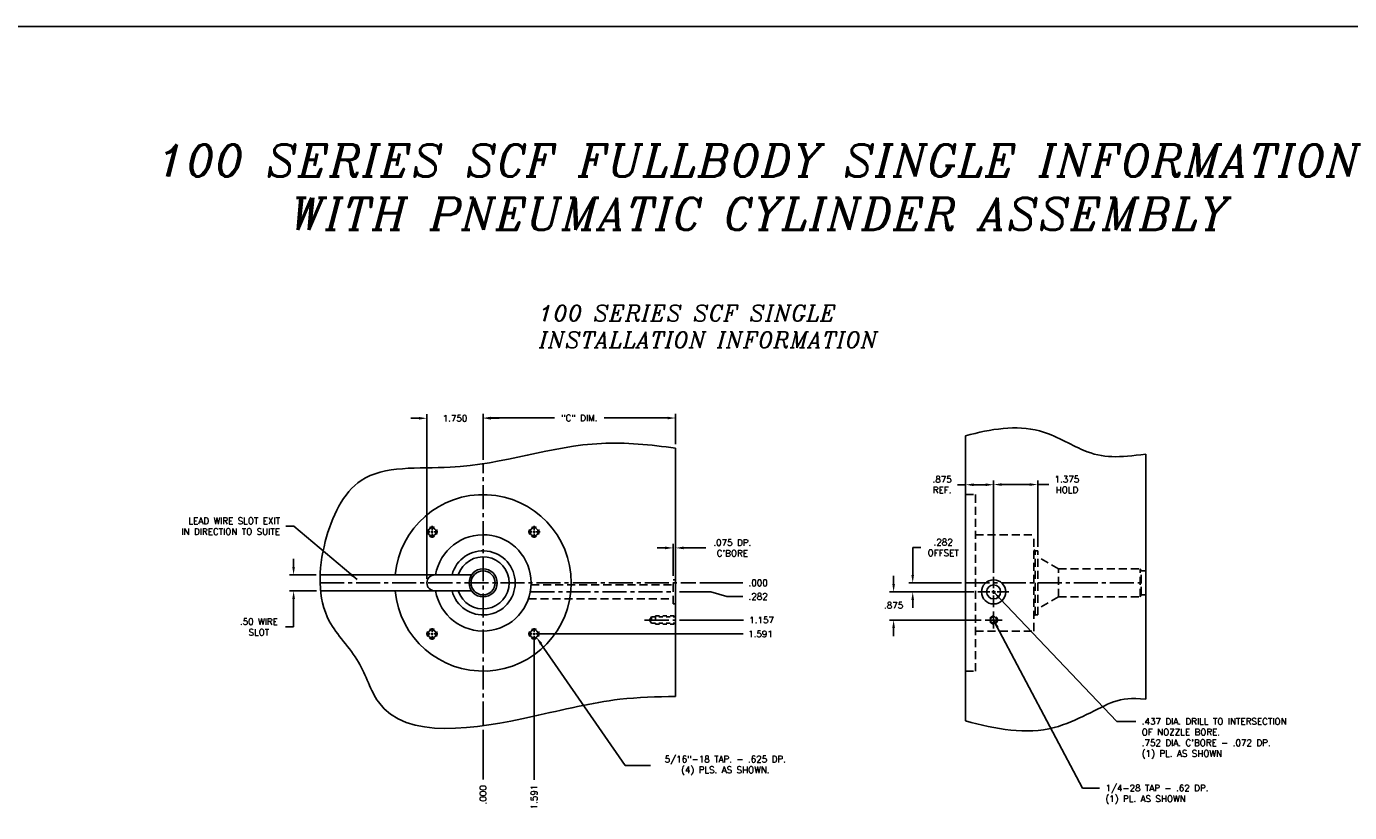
# Model space of a CAD drawing. Extents: x -79 to 56, y -28 to 58.
# Tile 7 of 23: x -38 to 4, y -10 to 15. Entities that reach past the tile are written whole.
import ezdxf

# ---------------------------------------------------------------- set-up
doc = ezdxf.new("R2010")
doc.units = 0
doc.header["$MEASUREMENT"] = 0
for name, pattern in [('CENTER2', [1.125, 0.75, -0.125, 0.125, -0.125]), ('HIDDEN', [0.375, 0.25, -0.125]), ('HIDDEN2', [0.1875, 0.125, -0.0625])]:
    doc.linetypes.add(name, pattern=pattern)
doc.layers.get('DEFPOINTS').update_dxf_attribs({"linetype": 'CONTINUOUS'})
for name, color, linetype in [('BORE_HIDDEN', 1, 'HIDDEN'), ('CP_TAPS_CENTER', 1, 'CENTER2'), ('CP_TAPS_HIDDEN', 1, 'HIDDEN2'), ('CP_TAPS_SOLID', 1, 'CONTINUOUS'), ('DIMENSIONS', 4, 'CONTINUOUS'), ('DSCV_BORE_CENTER', 22, 'CENTER2'), ('DSCV_BORE_SOLID', 1, 'CONTINUOUS'), ('NP_SHAPE_SOLID', 6, 'CONTINUOUS'), ('SCV200_BORE_TAPS_SOLID', 1, 'CONTINUOUS')]:
    doc.layers.add(name, color=color, linetype=linetype)
doc.styles.add('ITALIC', font='italic.shx')
doc.styles.add('ROMANS', font='romans.shx')
doc.dimstyles.new('CATALOG', dxfattribs={"dimscale": 2, "dimtxt": 0.1, "dimasz": 0.125, "dimexe": 0.0625, "dimexo": 0.0625, "dimgap": 0.09, "dimtad": 0, "dimtih": 1, "dimtoh": 1, "dimdec": 3, "dimzin": 4, "dimdsep": 46, "dimtxsty": 'ROMANS', "dimcen": 0, "dimclrd": 256, "dimclre": 256, "dimclrt": 256, "dimadec": 0, "dimazin": 0, "dimtfac": 0.7, "dimtdec": 3, "dimtofl": 0, "dimtmove": 0, "dimatfit": 3, "dimfxl": 1, "dimtolj": 1, "dimtzin": 4, "dimlwd": -1, "dimlwe": -1, "dimarcsym": 0})

# ---------------------------------------------------------------- blocks, each defined once
blk = doc.blocks.new('*D88')
at = {"layer": 'DEFPOINTS', "color": 0}
for p in [(-17.313, 2.61), (-17.313, 1.668), (-23.313, 1.185)]:
    blk.add_point(p, dxfattribs=at)
at = {"layer": 'DIMENSIONS'}
for p, q in [((-23.313, 1.31), (-23.313, 2.735)), ((-23.063, 2.61), (-21.088, 2.61)), ((-17.563, 2.61), (-19.538, 2.61)), ((-17.313, 1.793), (-17.313, 2.735))]:
    blk.add_line(p, q, dxfattribs=at)
for points in [[(-23.063, 2.651), (-23.063, 2.568), (-23.313, 2.61)], [(-17.563, 2.651), (-17.563, 2.568), (-17.313, 2.61)]]:
    blk.add_solid(points, dxfattribs=at)
at = {"layer": 'DIMENSIONS', "insert": (-20.313, 2.61), "char_height": 0.2, "attachment_point": 5, "style": 'ROMANS'}
blk.add_mtext('\\A1;"C" DIM.', dxfattribs=at)
blk = doc.blocks.new('*D89')
at = {"layer": 'DEFPOINTS', "color": 0}
for p in [(-21.722, -4.121), (-21.651, -4.224)]:
    blk.add_point(p, dxfattribs=at)
at = {"layer": 'DIMENSIONS'}
for p, q in [((-18.882, -8.224), (-21.508, -4.429)), ((-18.094, -8.224), (-18.882, -8.224))]:
    blk.add_line(p, q, dxfattribs=at)
blk.add_solid([(-21.474, -4.405), (-21.543, -4.453), (-21.651, -4.224)], dxfattribs=at)
at = {"layer": 'DIMENSIONS', "insert": (-15.762, -8.224), "char_height": 0.2, "attachment_point": 5, "style": 'ROMANS'}
blk.add_mtext('\\A1;5/16"-18 TAP. - .625 DP.\\P(4) PLS. AS SHOWN.', dxfattribs=at)
blk = doc.blocks.new('*D91')
at = {"layer": 'DEFPOINTS', "color": 0}
for p in [(-28.393, -2.28), (-29.22, -2.78), (-28.38, -2.78)]:
    blk.add_point(p, dxfattribs=at)
at = {"layer": 'DIMENSIONS'}
for p, q in [((-29.22, -2.03), (-29.22, -1.78)), ((-28.518, -2.28), (-29.345, -2.28)), ((-28.505, -2.78), (-29.345, -2.78)), ((-29.22, -3.03), (-29.22, -3.904)), ((-29.22, -3.904), (-29.47, -3.904))]:
    blk.add_line(p, q, dxfattribs=at)
for points in [[(-29.262, -2.03), (-29.179, -2.03), (-29.22, -2.28)], [(-29.262, -3.03), (-29.179, -3.03), (-29.22, -2.78)]]:
    blk.add_solid(points, dxfattribs=at)
at = {"layer": 'DIMENSIONS', "insert": (-30.303, -3.904), "char_height": 0.2, "attachment_point": 5, "style": 'ROMANS'}
blk.add_mtext('\\A1;.50 WIRE\\PSLOT', dxfattribs=at)
blk = doc.blocks.new('*D126')
at = {"layer": 'DEFPOINTS', "color": 0}
for p in [(-23.313, -2.53), (-16.678, -2.53), (-15.217, -2.53)]:
    blk.add_point(p, dxfattribs=at)
at = {"layer": 'DIMENSIONS'}
blk.add_line((-16.553, -2.53), (-15.217, -2.53), dxfattribs=at)
at = {"layer": 'DIMENSIONS', "insert": (-14.737, -2.53), "char_height": 0.2, "attachment_point": 5, "style": 'ROMANS'}
blk.add_mtext('\\A1;.000 ', dxfattribs=at)
blk = doc.blocks.new('*D127')
at = {"layer": 'DEFPOINTS', "color": 0}
for p in [(-23.313, -2.53), (-21.722, -4.121), (-15.202, -4.121)]:
    blk.add_point(p, dxfattribs=at)
at = {"layer": 'DIMENSIONS'}
blk.add_line((-21.597, -4.121), (-15.202, -4.121), dxfattribs=at)
at = {"layer": 'DIMENSIONS', "insert": (-14.665, -4.121), "char_height": 0.2, "attachment_point": 5, "style": 'ROMANS'}
blk.add_mtext('\\A1;1.591 ', dxfattribs=at)
blk = doc.blocks.new('*D128')
at = {"layer": 'DEFPOINTS', "color": 0}
for p in [(-23.313, -2.53), (-17.313, -3.687), (-15.195, -3.687)]:
    blk.add_point(p, dxfattribs=at)
at = {"layer": 'DIMENSIONS'}
blk.add_line((-17.188, -3.687), (-15.195, -3.687), dxfattribs=at)
at = {"layer": 'DIMENSIONS', "insert": (-14.629, -3.687), "char_height": 0.2, "attachment_point": 5, "style": 'ROMANS'}
blk.add_mtext('\\A1;1.157 ', dxfattribs=at)
blk = doc.blocks.new('*D129')
at = {"layer": 'DEFPOINTS', "color": 0}
for p in [(-23.313, -2.53), (-17.313, -2.812), (-15.217, -2.955)]:
    blk.add_point(p, dxfattribs=at)
at = {"layer": 'DIMENSIONS'}
for p, q in [((-17.188, -2.812), (-16.217, -2.812)), ((-16.217, -2.812), (-15.717, -2.955)), ((-15.717, -2.955), (-15.217, -2.955))]:
    blk.add_line(p, q, dxfattribs=at)
at = {"layer": 'DIMENSIONS', "insert": (-14.737, -2.955), "char_height": 0.2, "attachment_point": 5, "style": 'ROMANS'}
blk.add_mtext('\\A1;.282 ', dxfattribs=at)
blk = doc.blocks.new('*D130')
at = {"layer": 'DEFPOINTS', "color": 0}
for p in [(-23.313, -2.53), (-23.313, -6.981), (-23.313, -8.656)]:
    blk.add_point(p, dxfattribs=at)
at = {"layer": 'DIMENSIONS'}
blk.add_line((-23.313, -7.106), (-23.313, -8.656), dxfattribs=at)
at = {"layer": 'DIMENSIONS', "insert": (-23.313, -9.136), "char_height": 0.2, "attachment_point": 5, "rotation": 90, "style": 'ROMANS'}
blk.add_mtext('\\A1;.000 ', dxfattribs=at)
blk = doc.blocks.new('*D131')
at = {"layer": 'DEFPOINTS', "color": 0}
for p in [(-23.313, -2.53), (-21.722, -4.121), (-21.722, -8.67)]:
    blk.add_point(p, dxfattribs=at)
at = {"layer": 'DIMENSIONS'}
blk.add_line((-21.722, -4.246), (-21.722, -8.67), dxfattribs=at)
at = {"layer": 'DIMENSIONS', "insert": (-21.722, -9.207), "char_height": 0.2, "attachment_point": 5, "rotation": 90, "style": 'ROMANS'}
blk.add_mtext('\\A1;1.591 ', dxfattribs=at)
blk = doc.blocks.new('*D132')
at = {"layer": 'DEFPOINTS', "color": 0}
for p in [(-23.313, 2.602), (-23.313, 1.185), (-25.063, -2.53)]:
    blk.add_point(p, dxfattribs=at)
at = {"layer": 'DIMENSIONS'}
for p, q in [((-25.313, 2.602), (-25.563, 2.602)), ((-25.063, -2.405), (-25.063, 2.727)), ((-23.313, 1.31), (-23.313, 2.727)), ((-23.063, 2.602), (-22.813, 2.602))]:
    blk.add_line(p, q, dxfattribs=at)
for points in [[(-25.313, 2.644), (-25.313, 2.56), (-25.063, 2.602)], [(-23.063, 2.644), (-23.063, 2.56), (-23.313, 2.602)]]:
    blk.add_solid(points, dxfattribs=at)
at = {"layer": 'DIMENSIONS', "insert": (-24.188, 2.602), "char_height": 0.2, "attachment_point": 5, "style": 'ROMANS'}
blk.add_mtext('\\A1;1.750 ', dxfattribs=at)
blk = doc.blocks.new('*D133')
at = {"layer": 'DEFPOINTS', "color": 0}
for p in [(-17.388, -1.44), (-17.388, -2.436), (-17.313, -2.436)]:
    blk.add_point(p, dxfattribs=at)
at = {"layer": 'DIMENSIONS'}
for p, q in [((-17.638, -1.44), (-17.888, -1.44)), ((-17.388, -2.311), (-17.388, -1.315)), ((-17.313, -2.311), (-17.313, -1.315)), ((-17.063, -1.44), (-16.364, -1.44))]:
    blk.add_line(p, q, dxfattribs=at)
for points in [[(-17.638, -1.398), (-17.638, -1.482), (-17.388, -1.44)], [(-17.063, -1.398), (-17.063, -1.482), (-17.313, -1.44)]]:
    blk.add_solid(points, dxfattribs=at)
at = {"layer": 'DIMENSIONS', "insert": (-15.542, -1.44), "char_height": 0.2, "attachment_point": 5, "style": 'ROMANS'}
blk.add_mtext("\\A1;.075 DP.\\PC'BORE", dxfattribs=at)
blk = doc.blocks.new('*D134')
at = {"layer": 'DEFPOINTS', "color": 0}
for p in [(-7.396, 0.536), (-6.021, -1.529), (-7.396, -2.345)]:
    blk.add_point(p, dxfattribs=at)
at = {"layer": 'DIMENSIONS'}
for p, q in [((-7.396, -2.22), (-7.396, 0.661)), ((-7.146, 0.536), (-6.271, 0.536)), ((-6.021, -1.404), (-6.021, 0.661)), ((-6.021, 0.536), (-5.674, 0.536))]:
    blk.add_line(p, q, dxfattribs=at)
for points in [[(-7.146, 0.577), (-7.146, 0.494), (-7.396, 0.536)], [(-6.271, 0.577), (-6.271, 0.494), (-6.021, 0.536)]]:
    blk.add_solid(points, dxfattribs=at)
at = {"layer": 'DIMENSIONS', "insert": (-5.109, 0.536), "char_height": 0.2, "attachment_point": 5, "style": 'ROMANS'}
blk.add_mtext('\\A1;1.375 \\PHOLD', dxfattribs=at)
blk = doc.blocks.new('*D135')
at = {"layer": 'DEFPOINTS', "color": 0}
for p in [(-9.918, -2.812), (-8.271, -2.53), (-7.888, -2.812)]:
    blk.add_point(p, dxfattribs=at)
at = {"layer": 'DIMENSIONS'}
for p, q in [((-9.918, -2.28), (-9.918, -1.428)), ((-9.918, -1.428), (-9.668, -1.428)), ((-8.396, -2.53), (-10.043, -2.53)), ((-8.013, -2.812), (-10.043, -2.812)), ((-9.918, -3.062), (-9.918, -3.312))]:
    blk.add_line(p, q, dxfattribs=at)
for points in [[(-9.96, -2.28), (-9.877, -2.28), (-9.918, -2.53)], [(-9.96, -3.062), (-9.877, -3.062), (-9.918, -2.812)]]:
    blk.add_solid(points, dxfattribs=at)
at = {"layer": 'DIMENSIONS', "insert": (-8.969, -1.428), "char_height": 0.2, "attachment_point": 5, "style": 'ROMANS'}
blk.add_mtext('\\A1;.282 \\POFFSET', dxfattribs=at)
blk = doc.blocks.new('*D136')
at = {"layer": 'DEFPOINTS', "color": 0}
for p in [(-7.888, -2.812), (-10.514, -3.687), (-7.662, -3.687)]:
    blk.add_point(p, dxfattribs=at)
at = {"layer": 'DIMENSIONS'}
for p, q in [((-10.514, -2.562), (-10.514, -2.312)), ((-8.013, -2.812), (-10.639, -2.812)), ((-7.787, -3.687), (-10.639, -3.687)), ((-10.514, -3.937), (-10.514, -4.187))]:
    blk.add_line(p, q, dxfattribs=at)
for points in [[(-10.555, -2.562), (-10.472, -2.562), (-10.514, -2.812)], [(-10.555, -3.937), (-10.472, -3.937), (-10.514, -3.687)]]:
    blk.add_solid(points, dxfattribs=at)
at = {"layer": 'DIMENSIONS', "insert": (-10.514, -3.23), "char_height": 0.2, "attachment_point": 5, "style": 'ROMANS'}
blk.add_mtext('\\A1;.875 ', dxfattribs=at)
blk = doc.blocks.new('*D95')
at = {"layer": 'DEFPOINTS', "color": 0}
for p in [(-8.271, 0.53), (-8.271, 0.22), (-7.396, -2.345)]:
    blk.add_point(p, dxfattribs=at)
at = {"layer": 'DIMENSIONS'}
for p, q in [((-8.271, 0.53), (-8.521, 0.53)), ((-8.271, 0.345), (-8.271, 0.655)), ((-7.646, 0.53), (-8.021, 0.53)), ((-7.396, -2.22), (-7.396, 0.655))]:
    blk.add_line(p, q, dxfattribs=at)
for points in [[(-8.021, 0.572), (-8.021, 0.488), (-8.271, 0.53)], [(-7.646, 0.572), (-7.646, 0.488), (-7.396, 0.53)]]:
    blk.add_solid(points, dxfattribs=at)
at = {"layer": 'DIMENSIONS', "insert": (-9.001, 0.53), "char_height": 0.2, "attachment_point": 5, "style": 'ROMANS'}
blk.add_mtext('\\A1;.875 \\PREF.', dxfattribs=at)

msp = doc.modelspace()

# ---------------------------------------------------------------- linework, layer by layer
at = {"layer": 'BORE_HIDDEN'}
for p, q in [((-8.2707, 0.2202), (-7.9577, 0.2202)), ((-7.9577, -5.2798), (-7.9577, 0.2202)), ((-7.9577, -1.0298), (-6.1457, -1.0298)), ((-6.1457, -4.0298), (-6.1457, -1.0298)), ((-6.1007, -1.5293), (-6.1457, -1.5033)), ((-6.1007, -1.5293), (-6.0207, -1.5293)), ((-6.1007, -3.5303), (-6.1007, -1.5293)), ((-6.0207, -3.5303), (-6.0207, -1.5293)), ((-5.3707, -2.0923), (-6.0207, -1.7171)), ((-17.3879, -2.4358), (-17.3129, -2.4358)), ((-17.3879, -3.1878), (-17.3879, -2.4358)), ((-5.3707, -2.0923), (-2.8316, -2.0923)), ((-5.3707, -2.9673), (-5.3707, -2.0923)), ((-2.8316, -2.9673), (-2.8316, -2.0923)), ((-2.7957, -2.1546), (-2.8316, -2.0923)), ((-2.7957, -2.1546), (-2.6457, -2.1546)), ((-2.7957, -2.9051), (-2.7957, -2.1546)), ((-21.8142, -2.5933), (-17.3879, -2.5933)), ((-21.8989, -3.0303), (-17.3879, -3.0303)), ((-17.3879, -3.1878), (-17.3129, -3.1878)), ((-5.3707, -2.9673), (-6.0207, -3.3426)), ((-5.3707, -2.9673), (-2.8316, -2.9673)), ((-2.7957, -2.9051), (-2.8316, -2.9673)), ((-2.7957, -2.9051), (-2.6457, -2.9051)), ((-6.1007, -3.5303), (-6.1457, -3.5563)), ((-6.1007, -3.5303), (-6.0207, -3.5303)), ((-7.9577, -4.0298), (-6.1457, -4.0298)), ((-8.2707, -5.2798), (-7.9577, -5.2798))]:
    msp.add_line(p, q, dxfattribs=at)
at = {"layer": 'CP_TAPS_CENTER'}
for p, q in [((-18.2766, -3.6868), (-17.3129, -3.6868)), ((-7.3957, -3.6868), (-7.6617, -3.6868)), ((-7.3957, -3.6868), (-7.3957, -3.4208)), ((-7.3957, -3.6868), (-7.3957, -3.9528)), ((-7.3957, -3.6868), (-7.1297, -3.6868))]:
    msp.add_line(p, q, dxfattribs=at)
at = {"layer": 'CP_TAPS_HIDDEN'}
for p, q in [((-18.0579, -3.5848), (-18.1259, -3.6868)), ((-18.1259, -3.6868), (-18.0579, -3.7888)), ((-18.0579, -3.5848), (-17.3129, -3.5848)), ((-18.0579, -3.5848), (-18.0579, -3.7888)), ((-17.9329, -3.5618), (-17.3129, -3.5618)), ((-17.9329, -3.5618), (-17.9329, -3.8118)), ((-18.0579, -3.7888), (-17.3129, -3.7888)), ((-17.9329, -3.8118), (-17.3129, -3.8118))]:
    msp.add_line(p, q, dxfattribs=at)
msp.add_circle((-7.3957, -3.6868), 0.125, dxfattribs=at)
at = {"layer": 'CP_TAPS_SOLID'}
msp.add_circle((-7.3957, -3.6868), 0.102, dxfattribs=at)
at = {"layer": 'DIMENSIONS'}
msp.add_line((-78.7978, 14.815), (55.7108, 14.815), dxfattribs=at)
at = {"layer": 'DSCV_BORE_CENTER'}
for p, q in [((-23.3129, -6.9814), (-23.3129, 1.1848)), ((-28.395, -2.5298), (-16.6776, -2.5298)), ((-21.8396, -2.8118), (-17.3129, -2.8118)), ((-8.2707, -2.5298), (-2.6457, -2.5298))]:
    msp.add_line(p, q, dxfattribs=at)
at = {"layer": 'DSCV_BORE_SOLID'}
for p, q in [((-28.3928, -2.2798), (-23.6719, -2.2798)), ((-7.3957, -2.6978), (-7.3957, -2.3448)), ((-28.3796, -2.7798), (-23.6719, -2.7798)), ((-7.5097, -2.8118), (-7.8884, -2.8118)), ((-7.3387, -2.8118), (-7.4527, -2.8118)), ((-7.3957, -2.7548), (-7.3957, -2.8688)), ((-7.2817, -2.8118), (-6.9265, -2.8118)), ((-7.3957, -2.9265), (-7.3957, -3.2867))]:
    msp.add_line(p, q, dxfattribs=at)
for centre, radius in [((-23.3129, -2.5298), 0.4375), ((-23.3129, -2.5298), 0.3752), ((-7.3957, -2.8118), 0.376), ((-7.3957, -2.8118), 0.2185)]:
    msp.add_circle(centre, radius, dxfattribs=at)
for centre, radius, start, end in [((-23.3129, -2.5298), 2.75, 185.21591, 174.78409), ((-23.3129, -2.5298), 1.5, 189.59407, 170.40593), ((-23.3129, -2.5298), 1.0005, 194.47012, 165.52988), ((-23.3129, -2.5298), 0.8125, 197.92021, 162.07979), ((-24.8129, -2.5298), 0.25, 90, 270)]:
    msp.add_arc(centre, radius, start, end, dxfattribs=at)
at = {"layer": 'NP_SHAPE_SOLID'}
for p, q in [((-17.3129, -6.0738), (-17.3129, 1.6679)), ((-8.2707, 2.0588), (-8.2707, -6.8324)), ((-2.6457, -6.1499), (-2.6457, 1.4813))]:
    msp.add_line(p, q, dxfattribs=at)
for points, knots in [([(-8.2707, 2.0588), (-7.479, 2.2589), (-6.1631, 2.5076), (-4.2524, 1.3076), (-3.5048, 1.3812), (-2.6457, 1.4813)], [0.408585, 0.408585, 0.408585, 0.408585, 2.7344558, 4.3147383, 6.8244536, 6.8244536, 6.8244536, 6.8244536]), ([(-17.3129, 1.6679), (-18.0925, 1.7758), (-20.4597, 2.0244), (-23.5211, 0.8222), (-27.2317, 1.2362), (-28.4293, -1.3101), (-28.5029, -3.5831), (-27.1123, -4.8645), (-26.3527, -7.5667), (-22.2308, -6.8544), (-19.4123, -6.1242), (-17.9024, -6.077), (-17.3129, -6.0738)], [0.6627253, 0.6627253, 0.6627253, 0.6627253, 2.9893644, 7.7645372, 10.5673684, 12.7728509, 15.2563215, 16.828227, 18.2150379, 23.0361226, 25.8193025, 27.5671629, 27.5671629, 27.5671629, 27.5671629]), ([(-8.2707, -6.8324), (-7.3236, -7.0939), (-5.6401, -7.4104), (-3.7119, -6.1324), (-3.1239, -6.1254), (-2.6457, -6.1499)], [0.7492918, 0.7492918, 0.7492918, 0.7492918, 3.5507136, 5.7909235, 7.2049622, 7.2049622, 7.2049622, 7.2049622])]:
    msp.add_open_spline(points, degree=3, knots=knots, dxfattribs=at)
at = {"layer": 'SCV200_BORE_TAPS_SOLID'}
for p, q in [((-24.9039, -0.8826), (-24.9039, -0.7545)), ((-21.7219, -0.8826), (-21.7219, -0.7545)), ((-24.9601, -0.9388), (-25.0883, -0.9388)), ((-24.8758, -0.9388), (-24.932, -0.9388)), ((-24.9039, -0.9107), (-24.9039, -0.967)), ((-24.9039, -0.9951), (-24.9039, -1.1232)), ((-24.8476, -0.9388), (-24.7195, -0.9388)), ((-21.7781, -0.9388), (-21.9063, -0.9388)), ((-21.75, -0.9388), (-21.6938, -0.9388)), ((-21.7219, -0.9107), (-21.7219, -0.967)), ((-21.7219, -0.9951), (-21.7219, -1.1232)), ((-21.6656, -0.9388), (-21.5375, -0.9388)), ((-24.9601, -4.1208), (-25.0883, -4.1208)), ((-24.8758, -4.1208), (-24.932, -4.1208)), ((-24.9039, -4.0646), (-24.9039, -3.9365)), ((-24.9039, -4.149), (-24.9039, -4.0927)), ((-24.8476, -4.1208), (-24.7195, -4.1208)), ((-21.7781, -4.1208), (-21.9063, -4.1208)), ((-21.75, -4.1208), (-21.6938, -4.1208)), ((-21.7219, -4.0646), (-21.7219, -3.9365)), ((-21.7219, -4.149), (-21.7219, -4.0927)), ((-21.6656, -4.1208), (-21.5375, -4.1208)), ((-24.9039, -4.1771), (-24.9039, -4.3052)), ((-21.7219, -4.1771), (-21.7219, -4.3052))]:
    msp.add_line(p, q, dxfattribs=at)
for centre in [(-24.9039, -0.9388), (-21.7219, -0.9388), (-24.9039, -4.1208), (-21.7219, -4.1208)]:
    msp.add_circle(centre, 0.125, dxfattribs=at)
for centre, start, end in [((-24.9039, -0.9388), 60.00001, 119.99999), ((-21.7219, -0.9388), 60.00001, 119.99999), ((-24.9039, -0.9388), 149.99993, 209.99992), ((-24.9039, -0.9388), 240, 300), ((-24.9039, -0.9388), 330, 30), ((-21.7219, -0.9388), 150, 210), ((-21.7219, -0.9388), 240, 300), ((-21.7219, -0.9388), 330.00008, 30.00007), ((-24.9039, -4.1208), 150.00008, 210.00007), ((-24.9039, -4.1208), 60, 120), ((-24.9039, -4.1208), 330, 30), ((-21.7219, -4.1208), 150, 210), ((-21.7219, -4.1208), 60, 120), ((-21.7219, -4.1208), 329.99993, 29.99992), ((-24.9039, -4.1208), 240.00001, 299.99999), ((-21.7219, -4.1208), 240.00001, 299.99999)]:
    msp.add_arc(centre, 0.1562, start, end, dxfattribs=at)

# ---------------------------------------------------------------- texts
at = {"layer": 'DIMENSIONS', "style": 'ITALIC'}
for s, insert, char_height, width, attachment_point in [('100 SERIES SCF FULLBODY SINGLE INFORMATION\\PWITH PNEUMATIC CYLINDER ASSEMBLY', (-14.7077, 11.1375), 1, 48.2857, 2), ('100 SERIES SCF SINGLE\\PINSTALLATION INFORMATION', (-21.565, 6.1293), 0.5, 35.1429, 1)]:
    msp.add_mtext(s, dxfattribs=dict(at, insert=insert, char_height=char_height, width=width, attachment_point=attachment_point))
at = {"layer": 'DIMENSIONS', "char_height": 0.2, "style": 'ROMANS'}
for s, insert, attachment_point in [('LEAD WIRE SLOT EXIT\\PIN DIRECTION TO SUITE', (-29.644, -0.7635), 6), (".437 DIA. DRILL TO INTERSECTION\\POF NOZZLE BORE.\\P.752 DIA. C'BORE - .072 DP.\\P(1) PL. AS SHOWN", (-2.7782, -6.7477), 1), ('1/4-28 TAP - .62 DP.\\P(1) PL. AS SHOWN', (-3.9117, -8.8247), 1)]:
    msp.add_mtext(s, dxfattribs=dict(at, insert=insert, attachment_point=attachment_point))

# ---------------------------------------------------------------- dimensions: what is measured, and where the dimension line sits
at = {"layer": 'DIMENSIONS'}
for base, p1, p2, text, picture, middle in [((-17.3129, 2.6097), (-23.3129, 1.1848), (-17.3129, 1.6679), '"C" DIM.', '*D88', (-20.3129, 2.6097)), ((-8.2707, 0.5299), (-7.3957, -2.3448), (-8.2707, 0.2202), '<>\\PREF.', '*D95', (-9.0007, 0.5299))]:
    dim = msp.add_linear_dim(base=base, p1=p1, p2=p2, text=text, dimstyle='CATALOG', override={"dimpost": ' '}, dxfattribs=at)
    dim.commit()
    dim.dimension.update_dxf_attribs({"geometry": picture, "text_midpoint": middle})
dim = msp.add_linear_dim(base=(-23.3129, 2.6019), p1=(-25.0629, -2.5298), p2=(-23.3129, 1.1848), dimstyle='CATALOG', override={"dimpost": ' '}, dxfattribs=at)
dim.commit()
dim.dimension.update_dxf_attribs({"geometry": '*D132', "text_midpoint": (-24.1879, 2.6019)})
for base, p1, p2, text, picture, middle in [((-7.3957, 0.5356), (-6.0207, -1.5293), (-7.3957, -2.3448), '<>\\PHOLD', '*D134', (-5.1085, 0.5356)), ((-17.3879, -1.4399), (-17.3129, -2.4358), (-17.3879, -2.4358), "<>DP.\\PC'BORE", '*D133', (-15.5416, -1.4399))]:
    dim = msp.add_linear_dim(base=base, p1=p1, p2=p2, text=text, dimstyle='CATALOG', override={"dimpost": ' '}, dxfattribs=at)
    dim.commit()
    dim.dimension.update_dxf_attribs({"geometry": picture, "text_midpoint": middle, "dimtype": 160})
for base, p1, p2, text, override, picture, middle in [((-9.9182, -2.8118), (-8.2707, -2.5298), (-7.8884, -2.8118), '<>\\POFFSET', {"dimpost": ' '}, '*D135', (-8.9692, -1.4275)), ((-29.2203, -2.7798), (-28.3928, -2.2798), (-28.3796, -2.7798), '<>WIRE\\PSLOT', {"dimdec": 2, "dimpost": ' '}, '*D91', (-30.3027, -3.9035))]:
    dim = msp.add_linear_dim(base=base, p1=p1, p2=p2, angle=90, text=text, dimstyle='CATALOG', override=override, dxfattribs=at)
    dim.commit()
    dim.dimension.update_dxf_attribs({"geometry": picture, "text_midpoint": middle, "dimtype": 160})
for feature_location, offset, dtype, origin, picture, middle in [((-16.6775625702, -2.5298302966), (1.4609607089, 0), 0, (-23.3128903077, -2.5298302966), '*D126', (-14.7366018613, -2.5298302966)), ((-23.3128903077, -6.9814438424), (0, -1.6741392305), 1, (-23.3128903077, -2.5298302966), '*D130', (-23.3128903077, -9.1355830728)), ((-21.7219, -4.1208), (6.5196, 0), 0, (-23.3129, -2.5298), '*D127', (-14.6652, -4.1208)), ((-17.3129, -3.6868), (2.1177, 0), 0, (-23.3129, -2.5298), '*D128', (-14.6295, -3.6868)), ((-17.3129, -2.8118), (2.0963, -0.1431), 0, (-23.3129, -2.5298), '*D129', (-14.7366, -2.9549)), ((-21.7219, -4.1208), (0, -4.549), 1, (-23.3129, -2.5298), '*D131', (-21.7219, -9.207))]:
    dim = msp.add_ordinate_dim(feature_location=feature_location, offset=offset, dtype=dtype, origin=origin, dimstyle='CATALOG', override={"dimpost": ' '}, dxfattribs=at)
    dim.commit()
    dim.dimension.update_dxf_attribs({"geometry": picture, "text_midpoint": middle})
dim = msp.add_linear_dim(base=(-10.5138, -3.6868), p1=(-7.8884, -2.8118), p2=(-7.6617, -3.6868), angle=90, dimstyle='CATALOG', override={"dimpost": ' '}, dxfattribs=at)
dim.commit()
dim.dimension.update_dxf_attribs({"geometry": '*D136', "text_midpoint": (-10.5138, -3.2305), "dimtype": 160})
dim = msp.add_radius_dim(center=(-21.7219, -4.1208), mpoint=(-21.6508, -4.2236), text='5/16"-18 TAP. - .625 DP.\\P(4) PLS. AS SHOWN.', dimstyle='CATALOG', override={"dimpost": ' '}, dxfattribs=at)
dim.commit()
dim.dimension.update_dxf_attribs({"geometry": '*D89', "text_midpoint": (-15.7618, -8.224), "dimtype": 164})

# ---------------------------------------------------------------- leaders
at = {"layer": 'DIMENSIONS', "annotation_type": 0, "has_hookline": 1, "hookline_direction": 1, "text_width": 3.5048}
msp.add_leader([(-27.2435, -2.4281), (-29.214, -0.7635), (-29.464, -0.7635)], dimstyle='CATALOG', dxfattribs=at)
at = {"layer": 'DIMENSIONS', "annotation_type": 0, "has_hookline": 1, "hookline_direction": 0}
for points, text_width in [([(-7.3957, -2.8118), (-3.5507, -6.8508), (-2.9582, -6.8477)], 5.1333), ([(-7.3957, -3.6868), (-4.6276, -8.9288), (-4.0917, -8.9247)], 3.6667)]:
    msp.add_leader(points, dimstyle='CATALOG', override={"dimgap": 0.09, "dimtad": 0}, dxfattribs=dict(at, text_width=text_width))

doc.saveas('drawing.dxf')
